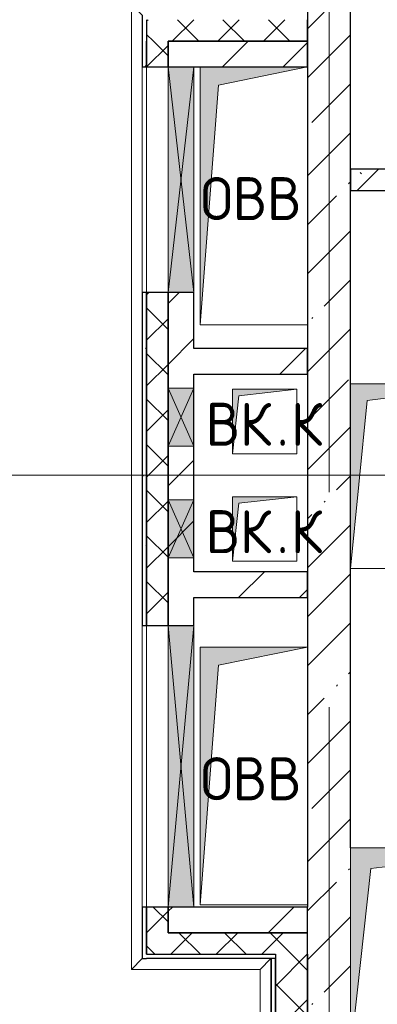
# Model space of a CAD drawing. Header units: millimetres. Extents: x -30540 to 150652, y -11730 to 123410.
# Tile 70 of 113: x 93414 to 95080, y 27487 to 32070. Entities that reach past the tile are written whole.
import ezdxf

# ---------------------------------------------------------------- set-up
doc = ezdxf.new("R2010")
doc.units = ezdxf.units.MM
doc.linetypes.add('ADSK_Линия сетки', pattern=[5000, 4000, -500, 0, -500])
for name, color, linetype, lineweight in [('A-____-NOTE-TEXT', 7, 'Continuous', 18), ('A-GENM-____-OTLN', 7, 'Continuous', 18), ('A-GLAZ-____-MCUT', 7, 'Continuous', 9), ('A-GLAZ-____-OTLN', 7, 'Continuous', 18), ('A-WALL-____-MCUT', 7, 'Continuous', 40), ('A-WALL-____-OTLN', 7, 'Continuous', 18), ('A-WALL-____-PATT', 7, 'Continuous', 40), ('I-WALL-____-MCUT', 7, 'Continuous', 40), ('I-WALL-____-OTLN', 7, 'Continuous', 18), ('M-EQPM-____-OTLN', 7, 'Continuous', 18), ('S-GRID-____-OTLN', 7, 'Continuous', 9)]:
    doc.layers.add(name, color=color, linetype=linetype, lineweight=lineweight)
doc.styles.add('GOST Common', font='GOST_Common.ttf', dxfattribs={"height": 200})
pattern_1 = [(45, (0, 0), (-106.06602, 106.06602), []), (135, (0, 0), (-106.06602, -106.06602), [])]
pattern_2 = [(45, (0, 0), (-424.264, 424.264), []), (45, (0, 282.8), (-424.264, 424.264), [])]
pattern_3 = [(0, (0, 0), (406.4, 101.6), [6.706, -298.094, 6.706, -298.094, -1625.6]), (0, (0, 0), (406.4, 101.6), [-609.6, 6.706, -602.894, 6.706, -298.094, -711.2]), (0, (0, 0), (406.4, 101.6), [-1524, 6.706, -196.494, 6.706, -501.294]), (120, (152.4, 50.8), (-291.18818, 301.15272), [6.706, -298.094, 6.706, -298.094, -1625.6]), (120, (152.4, 50.8), (-291.18818, 301.15272), [-609.6, 6.706, -602.894, 6.706, -298.094, -711.2]), (120, (152.4, 50.8), (-291.18818, 301.15272), [-1524, 6.706, -196.494, 6.706, -501.294]), (240, (203.2, 254), (-115.21182, -402.75272), [6.706, -298.094, 6.706, -298.094, -1625.6]), (240, (203.2, 254), (-115.21182, -402.75272), [-609.6, 6.706, -602.894, 6.706, -298.094, -711.2]), (240, (203.2, 254), (-115.21182, -402.75272), [-1524, 6.706, -196.494, 6.706, -501.294])]

# ---------------------------------------------------------------- blocks, each defined once
blk = doc.blocks.new('АР_Канал вертикальный прямоугольный - ВК_К-5750316-Кровля ЭЛ')
at = {"layer": 'M-EQPM-____-OTLN', "lineweight": 13, "true_color": 0xe2e2e2}
blk.add_hatch(color=254, dxfattribs=at).paths.add_polyline_path([(-150, -150), (-120, 120), (150, 150), (-150, 150)])
at = {"layer": 'M-EQPM-____-OTLN', "color": 253, "lineweight": 13, "true_color": 0xaaaaaa}
for p, q in [((150, 150), (-150, 150)), ((-150, 150), (-150, -150)), ((150, 150), (-150, 150)), ((-150, 150), (-150, -150)), ((-150, -150), (-150, 150)), ((-150, 150), (150, 150)), ((-120, 120), (150, 150)), ((-120, 120), (150, 150)), ((150, -150), (150, 150)), ((150, 150), (150, -150)), ((-150, -150), (-120, 120)), ((-150, -150), (-120, 120)), ((-150, -150), (150, -150)), ((150, -150), (-150, -150))]:
    blk.add_line(p, q, dxfattribs=at)
blk = doc.blocks.new('АР_Канал вертикальный прямоугольный - ОВВ-V80-Кровля ЭЛ')
at = {"layer": 'M-EQPM-____-OTLN', "lineweight": 13, "true_color": 0xe2e2e2}
blk.add_hatch(color=254, dxfattribs=at).paths.add_polyline_path([(-250, -600), (-165, 515), (250, 600), (-250, 600), (-250, -255.6)])
at = {"layer": 'M-EQPM-____-OTLN', "color": 253, "lineweight": 13, "true_color": 0xaaaaaa}
for p, q in [((-250, 600), (-250, -600)), ((-250, 600), (-250, -600)), ((-250, -600), (-250, 600)), ((-165, 515), (250, 600)), ((-165, 515), (250, 600)), ((-250, -600), (-165, 515)), ((-250, -600), (-165, 515)), ((-250, -600), (250, -600)), ((250, -600), (-250, -600))]:
    blk.add_line(p, q, dxfattribs=at)
blk = doc.blocks.new('АР_Канал вертикальный прямоугольный - ОВВ-V81-Кровля ЭЛ')
at = {"layer": 'M-EQPM-____-OTLN', "lineweight": 13, "true_color": 0xe2e2e2}
blk.add_hatch(color=254, dxfattribs=at).paths.add_polyline_path([(-250, -600), (-165, 515), (250, 600), (-250, 600), (-250, -446.8)])
at = {"layer": 'M-EQPM-____-OTLN', "color": 253, "lineweight": 13, "true_color": 0xaaaaaa}
for p, q in [((250, 600), (-250, 600)), ((-250, 600), (-250, -600)), ((250, 600), (-250, 600)), ((-250, 600), (-250, -600)), ((-250, -600), (-250, 600)), ((-250, 600), (250, 600)), ((-165, 515), (250, 600)), ((-165, 515), (250, 600)), ((-250, -600), (-165, 515)), ((-250, -600), (-165, 515)), ((-250, -600), (250, -600)), ((250, -600), (-250, -600))]:
    blk.add_line(p, q, dxfattribs=at)
blk = doc.blocks.new('АР_Отверстие прямоугольное - ОВВ-5828521-Кровля ЭЛ')
at = {"layer": 'A-GLAZ-____-OTLN', "lineweight": 13, "true_color": 0xf0f0f0}
blk.add_hatch(color=7, dxfattribs=at).paths.add_polyline_path([(-530, -60), (780, -60), (780, 60), (-530, 60)])
at = {"layer": 'A-GLAZ-____-MCUT', "color": 253, "lineweight": 15, "true_color": 0xaaaaaa}
for p, q in [((-530, 60), (-530, -60)), ((780, 60), (780, -60))]:
    blk.add_line(p, q, dxfattribs=at)
at = {"layer": 'A-GLAZ-____-OTLN', "color": 253, "lineweight": 5, "true_color": 0xaaaaaa}
for p, q in [((780, 60), (-530, -60)), ((-530, 60), (780, -60))]:
    blk.add_line(p, q, dxfattribs=at)
at = {"layer": 'A-GLAZ-____-OTLN', "color": 253, "lineweight": 13, "true_color": 0xaaaaaa}
for p, q in [((780, 60), (-530, 60)), ((-530, 60), (-530, -60)), ((780, -60), (780, 60)), ((-530, -60), (780, -60))]:
    blk.add_line(p, q, dxfattribs=at)
blk = doc.blocks.new('АР_Отверстие прямоугольное - ОВВ-5786810-Кровля ЭЛ')
at = {"layer": 'A-GLAZ-____-OTLN', "lineweight": 13, "true_color": 0xf0f0f0}
blk.add_hatch(color=7, dxfattribs=at).paths.add_polyline_path([(-400, 60), (-400, -60), (650, -60), (650, 60), (-205.6, 60)])
at = {"layer": 'A-GLAZ-____-MCUT', "color": 253, "lineweight": 15, "true_color": 0xaaaaaa}
for p, q in [((-400, 60), (-400, -60)), ((650, 60), (650, -60))]:
    blk.add_line(p, q, dxfattribs=at)
at = {"layer": 'A-GLAZ-____-OTLN', "color": 253, "lineweight": 5, "true_color": 0xaaaaaa}
for p, q in [((650, 60), (-400, -60)), ((-400, 60), (650, -60))]:
    blk.add_line(p, q, dxfattribs=at)
at = {"layer": 'A-GLAZ-____-OTLN', "color": 253, "lineweight": 13, "true_color": 0xaaaaaa}
for p, q in [((650, 60), (-400, 60)), ((-400, 60), (-400, -60)), ((650, -60), (650, 60)), ((-400, -60), (650, -60))]:
    blk.add_line(p, q, dxfattribs=at)
blk = doc.blocks.new('АР_Канал вертикальный прямоугольный1 - ОВВ-6947651-Кровля ЭЛ')
at = {"layer": 'M-EQPM-____-OTLN', "lineweight": 13, "true_color": 0xe2e2e2}
blk.add_hatch(color=254, dxfattribs=at).paths.add_polyline_path([(475, -475), (-380, -380), (-475, 475), (-475, -475), (-363.2, -475)])
at = {"layer": 'M-EQPM-____-OTLN', "color": 253, "lineweight": 13, "true_color": 0xaaaaaa}
for p, q in [((-475, 475), (-380, -380)), ((-475, 475), (-380, -380)), ((-475, -475), (-475, 475)), ((-475, 475), (475, 475)), ((-475, -475), (-475, 475)), ((475, 475), (-475, 475)), ((-475, 475), (-475, -475)), ((475, 475), (475, -475)), ((475, -475), (475, 475)), ((-380, -380), (475, -475)), ((-380, -380), (475, -475)), ((475, -475), (-475, -475)), ((475, -475), (-475, -475)), ((-475, -475), (475, -475))]:
    blk.add_line(p, q, dxfattribs=at)
blk = doc.blocks.new('АР_Отверстие прямоугольное1 - ВК-6638639-Кровля ЭЛ')
at = {"layer": 'A-GLAZ-____-OTLN', "lineweight": 13, "true_color": 0xf0f0f0}
blk.add_hatch(color=7, dxfattribs=at).paths.add_polyline_path([(-10, -60), (260, -60), (260, 60), (-10, 60)])
at = {"layer": 'A-GLAZ-____-MCUT', "color": 253, "lineweight": 15, "true_color": 0xaaaaaa}
for p, q in [((-10, 60), (-10, -60)), ((260, 60), (260, -60))]:
    blk.add_line(p, q, dxfattribs=at)
at = {"layer": 'A-GLAZ-____-OTLN', "color": 253, "lineweight": 5, "true_color": 0xaaaaaa}
for p, q in [((260, 60), (-10, -60)), ((-10, 60), (260, -60))]:
    blk.add_line(p, q, dxfattribs=at)
at = {"layer": 'A-GLAZ-____-OTLN', "color": 253, "lineweight": 13, "true_color": 0xaaaaaa}
for p, q in [((260, 60), (-10, 60)), ((-10, 60), (-10, -60)), ((260, -60), (260, 60)), ((-10, -60), (260, -60))]:
    blk.add_line(p, q, dxfattribs=at)
blk = doc.blocks.new('АР_Канал вертикальный прямоугольный - ПД-6501947-Кровля ЭЛ')
at = {"layer": 'M-EQPM-____-OTLN', "lineweight": 13, "true_color": 0xe2e2e2}
blk.add_hatch(color=254, dxfattribs=at).paths.add_polyline_path([(-350, -430), (-272, 352), (350, 430), (-350, 430), (-350, -396.2)])
at = {"layer": 'M-EQPM-____-OTLN', "color": 253, "lineweight": 13, "true_color": 0xaaaaaa}
for p, q in [((350, 430), (-350, 430)), ((350, 430), (-350, 430)), ((-350, 430), (350, 430)), ((-272, 352), (350, 430)), ((-272, 352), (350, 430)), ((-350, -430), (-272, 352)), ((-350, -430), (-272, 352)), ((350, -430), (350, -40)), ((350, -40), (350, -430)), ((-350, -430), (350, -430)), ((350, -430), (-350, -430))]:
    blk.add_line(p, q, dxfattribs=at)
blk = doc.blocks.new('_GM_Dt-St-D_Фартук гнутый из оцинкованной стали_Пристенный_Тип 1__c-верхняя кромка с отгибом_ - ФС-1_3_50х70У100-1_5_t__RAL7016-6270208-Кровля ЭЛ')
at = {"layer": 'A-GENM-____-OTLN', "color": 253, "lineweight": 13, "true_color": 0xaaaaaa}
for p, q in [((50, 1.5), (50, 0)), ((71.5, 1.5), (50, 1.5)), ((71.5, 0), (50, 0)), ((4441.5, 0), (4491.5, -50)), ((0, -50), (50, 0)), ((4491.5, -50), (0, -50))]:
    blk.add_line(p, q, dxfattribs=at)
blk = doc.blocks.new('_GM_Dt-St-D_Фартук гнутый из оцинкованной стали_Пристенный_Тип 1__c-верхняя кромка с отгибом_ - ФС-1_3_50х70У100-1_5_t__RAL7016-6269893-Кровля ЭЛ')
at = {"layer": 'A-GENM-____-OTLN', "color": 253, "lineweight": 13, "true_color": 0xaaaaaa}
for p, q in [((0, 1.5), (0, 0)), ((2716.5, 0), (0, 0)), ((50, -50), (0, 0)), ((2716.5, 0), (2716.5, 1.5)), ((2716.5, 0), (2766.5, -50)), ((2766.5, -50), (50, -50))]:
    blk.add_line(p, q, dxfattribs=at)
blk = doc.blocks.new('_GM_Dt-St-D_Фартук гнутый из оцинкованной стали_Пристенный_Тип 1__c-верхняя кромка с отгибом_ - ФС-1_3_50х70У100-1_5_t__RAL7016-6269695-Кровля ЭЛ')
at = {"layer": 'A-GENM-____-OTLN', "color": 253, "lineweight": 13, "true_color": 0xaaaaaa}
for p, q in [((0, -50), (50, 0)), ((648.5, 1.5), (70, 1.5)), ((648.5, 0), (70, 0)), ((648.5, 0), (648.5, 1.5)), ((648.5, 0), (598.5, -50)), ((598.5, -50), (0, -50))]:
    blk.add_line(p, q, dxfattribs=at)
blk = doc.blocks.new('Наметкина 10_РД_АР_К4_отсоединено_rvt-1-Кровля ЭЛ')
at = {"layer": 'A-WALL-____-PATT', "lineweight": 5, "true_color": 0xaaaaaa}
h = blk.add_hatch(dxfattribs=at)
h.set_pattern_fill('FP_19', color=253, style=0, pattern_type=2)
h.set_pattern_definition([(45, (0, 0), (-228.0985, 228.0985), []), (45, (228.1, 0), (-228.0985, 228.0985), [403.225, -80.645, 6.706, -73.939])])
h.paths.add_polyline_path([(94755.3, 25155), (94955.3, 25155), (94955.3, 35615), (94755.3, 35615), (94755.3, 26657.5)])
h = blk.add_hatch(dxfattribs=at)
h.set_pattern_fill('FP_24', color=253, style=0, pattern_type=2)
h.set_pattern_definition(pattern_3)
h.paths.add_polyline_path([(94005.3, 27700), (94005.3, 27940), (93985.3, 27940), (93985.3, 27700)])
h.paths.add_polyline_path([(93985.3, 29250), (94005.3, 29250), (94005.3, 30800), (93985.3, 30800), (93985.3, 29548.8)])
h.paths.add_polyline_path([(93985.3, 31850), (94005.3, 31850), (94005.3, 32070), (93985.3, 32070)])
h = blk.add_hatch(dxfattribs=at)
h.set_pattern_fill('FP_21', color=253, style=0, pattern_type=2)
h.set_pattern_definition(pattern_1)
h.paths.add_polyline_path([(94755.3, 31970), (94755.3, 32070), (94005.3, 32070), (94005.3, 31970), (94105.3, 31970)])
h = blk.add_hatch(dxfattribs=at)
h.set_pattern_fill('FP_21', color=253, style=0, pattern_type=2)
h.set_pattern_definition(pattern_1)
h.paths.add_polyline_path([(94105.3, 27720), (94105.3, 27940), (94005.3, 27940), (94005.3, 27720)])
h.paths.add_polyline_path([(94005.3, 29250), (94105.3, 29250), (94105.3, 30800), (94005.3, 30800), (94005.3, 29548.8)])
h.paths.add_polyline_path([(94105.3, 31850), (94105.3, 31970), (94005.3, 31970), (94005.3, 31850)])
h = blk.add_hatch(dxfattribs=at)
h.set_pattern_fill('FP_20', color=253, style=0, pattern_type=2)
h.set_pattern_definition(pattern_2)
h.paths.add_polyline_path([(94755.3, 31850), (94755.3, 31970), (94105.3, 31970), (94105.3, 31850), (94225.3, 31850)])
h = blk.add_hatch(dxfattribs=at)
h.set_pattern_fill('FP_23', color=253, style=0, pattern_type=2)
h.set_pattern_definition([(135, (300.56, 377.28), (-565.6854, 6e-14), [10, -790]), (135, (349.8, 474.73), (-565.6854, 6e-14), [10, -790]), (135, (423.93, 473.06), (-565.6854, 6e-14), [10, -790]), (135, (229.92, 447.9), (-565.6854, 6e-14), [10, -790]), (135, (155.08, 447.9), (-565.6854, 6e-14), [10, -790]), (135, (114.9, 369.03), (-565.6854, 6e-14), [10, -790]), (135, (132.43, 285.8), (-565.6854, 6e-14), [10, -790]), (135, (214.66, 322), (-565.6854, 6e-14), [10, -790]), (135, (198.16, 261.88), (-565.6854, 6e-14), [10, -790]), (135, (45.2, 272.9), (-565.6854, 6e-14), [10, -790]), (135, (42.32, 336.16), (-565.6854, 6e-14), [10, -790]), (135, (92.26, 192.24), (-565.6854, 6e-14), [10, -790]), (135, (7.07, 149.2), (-565.6854, 6e-14), [10, -790]), (135, (80.6, 95.1), (-565.6854, 6e-14), [10, -790]), (135, (79.53, 36.94), (-565.6854, 6e-14), [10, -790]), (135, (153.87, 74.56), (-565.6854, 6e-14), [10, -790]), (135, (228.35, 124.8), (-565.6854, 6e-14), [10, -790]), (135, (279.75, 180.4), (-565.6854, 6e-14), [10, -790]), (135, (282.9, 31.63), (-565.6854, 6e-14), [10, -790]), (135, (377.38, 53.45), (-565.6854, 6e-14), [10, -790]), (135, (352.28, 102.7), (-565.6854, 6e-14), [10, -790]), (135, (354.05, 0), (-565.6854, 6e-14), [10, -790]), (135, (553.23, 16.45), (-565.6854, 6e-14), [10, -790]), (135, (542.38, 63.45), (-565.6854, 6e-14), [10, -790]), (135, (536.58, 239.3), (-565.6854, 6e-14), [10, -790]), (135, (475.85, 203.9), (-565.6854, 6e-14), [10, -790]), (135, (475.85, 316.54), (-565.6854, 6e-14), [10, -790]), (135, (520.8, 408.7), (-565.6854, 6e-14), [10, -790]), (135, (551.1, 470.8), (-565.6854, 6e-14), [10, -790]), (135, (235.25, 537.93), (-565.6854, 6e-14), [10, -790]), (135, (407.25, 547.65), (-565.6854, 6e-14), [10, -790]), (135, (94.5, 558.6), (-565.6854, 6e-14), [10, -790]), (135, (46.4, 532.3), (-565.6854, 6e-14), [10, -790]), (135, (85.56, 465.04), (-565.6854, 6e-14), [10, -790]), (135, (355.53, 181.14), (-565.6854, 6e-14), [10, -790]), (135, (362.23, 243.6), (-565.6854, 6e-14), [10, -790]), (135, (413.45, 344.1), (-565.6854, 6e-14), [10, -790]), (135, (286.3, 273.25), (-565.6854, 6e-14), [10, -790]), (135, (423.02, 263.72), (-565.6854, 6e-14), [10, -790]), (135, (162.94, 190.2), (-565.6854, 6e-14), [10, -790]), (135, (470.25, 120.93), (-565.6854, 6e-14), [10, -790]), (135, (484.48, 9.78), (-565.6854, 6e-14), [10, -790]), (45, (0, 212.13), (-565.6854, 0), []), (45, (212.13, 0), (-565.6854, 0), []), (45, (353.55, 0), (-565.6854, 0), []), (45, (0, 353.55), (-565.6854, 0), [])])
h.paths.add_polyline_path([(95655.3, 31275), (95655.3, 31375), (94955.3, 31375), (94955.3, 31275), (95207.6, 31275)])
h = blk.add_hatch(dxfattribs=at)
h.set_pattern_fill('FP_20', color=253, style=0, pattern_type=2)
h.set_pattern_definition(pattern_2)
h.paths.add_polyline_path([(94225.3, 29250), (94225.3, 30800), (94105.3, 30800), (94105.3, 29250)])
h = blk.add_hatch(dxfattribs=at)
h.set_pattern_fill('FP_20', color=253, style=0, pattern_type=2)
h.set_pattern_definition(pattern_2)
h.paths.add_polyline_path([(94755.3, 30420), (94755.3, 30540), (94225.3, 30540), (94225.3, 30420)])
h = blk.add_hatch(dxfattribs=at)
h.set_pattern_fill('FP_20', color=253, style=0, pattern_type=2)
h.set_pattern_definition(pattern_2)
h.paths.add_polyline_path([(94755.3, 29380), (94755.3, 29500), (94225.3, 29500), (94225.3, 29380)])
h = blk.add_hatch(dxfattribs=at)
h.set_pattern_fill('FP_20', color=253, style=0, pattern_type=2)
h.set_pattern_definition(pattern_2)
h.paths.add_polyline_path([(94755.3, 27820), (94755.3, 27940), (94105.3, 27940), (94105.3, 27820), (94225.3, 27820)])
h = blk.add_hatch(dxfattribs=at)
h.set_pattern_fill('FP_21', color=253, style=0, pattern_type=2)
h.set_pattern_definition(pattern_1)
h.paths.add_polyline_path([(94605.3, 27720), (94755.3, 27720), (94755.3, 27820), (94105.3, 27820), (94105.3, 27720)])
h = blk.add_hatch(dxfattribs=at)
h.set_pattern_fill('FP_24', color=253, style=0, pattern_type=2)
h.set_pattern_definition(pattern_3)
h.paths.add_polyline_path([(94605.3, 24985), (94605.3, 27700), (94585.3, 27700), (94585.3, 24985)])
h = blk.add_hatch(dxfattribs=at)
h.set_pattern_fill('FP_21', color=253, style=0, pattern_type=2)
h.set_pattern_definition(pattern_1)
h.paths.add_polyline_path([(94755.3, 25005), (94755.3, 27720), (94605.3, 27720), (94605.3, 25005)])
at = {"layer": 'A-WALL-____-MCUT', "color": 253, "lineweight": 30, "true_color": 0xaaaaaa}
for p, q in [((94755.3, 35615), (94755.3, 27940)), ((94955.3, 28215), (94955.3, 35615)), ((93985.3, 32070), (93985.3, 31850)), ((94005.3, 32070), (94005.3, 31970)), ((94755.3, 31970), (94755.3, 32070)), ((94005.3, 31970), (94005.3, 31850)), ((94005.3, 31850), (94005.3, 31970)), ((94105.3, 31970), (94755.3, 31970)), ((94105.3, 31850), (94105.3, 31970)), ((93985.3, 31850), (94005.3, 31850)), ((94005.3, 31850), (94105.3, 31850)), ((93985.3, 30800), (93985.3, 30355)), ((94005.3, 30800), (93985.3, 30800)), ((94005.3, 30800), (94005.3, 30355)), ((94105.3, 30800), (94005.3, 30800)), ((94005.3, 30355), (94005.3, 30800)), ((94105.3, 30355), (94105.3, 30800)), ((93985.3, 30355), (93985.3, 30085)), ((94005.3, 30355), (94005.3, 30085)), ((94005.3, 30085), (94005.3, 30355)), ((94105.3, 30085), (94105.3, 30355)), ((93985.3, 30085), (93985.3, 29835)), ((94005.3, 30085), (94005.3, 29835)), ((94005.3, 29835), (94005.3, 30085)), ((94105.3, 29835), (94105.3, 30085)), ((93985.3, 29835), (93985.3, 29565)), ((94005.3, 29835), (94005.3, 29565)), ((94005.3, 29565), (94005.3, 29835)), ((94105.3, 29565), (94105.3, 29835)), ((93985.3, 29565), (93985.3, 29250)), ((94005.3, 29565), (94005.3, 29250)), ((94005.3, 29250), (94005.3, 29565)), ((94105.3, 29250), (94105.3, 29565)), ((93985.3, 29250), (94005.3, 29250)), ((94005.3, 29250), (94105.3, 29250)), ((93985.3, 27940), (93985.3, 27700)), ((94005.3, 27940), (93985.3, 27940)), ((94005.3, 27940), (94005.3, 27720)), ((94105.3, 27940), (94005.3, 27940)), ((94005.3, 27720), (94005.3, 27940)), ((94105.3, 27820), (94105.3, 27940)), ((94755.3, 27820), (94755.3, 27940)), ((94755.3, 27820), (94105.3, 27820)), ((94755.3, 27720), (94755.3, 27820)), ((93985.3, 27700), (94005.3, 27700)), ((94005.3, 27720), (94105.3, 27720)), ((94105.3, 27720), (94605.3, 27720)), ((94605.3, 27700), (94585.3, 27700)), ((94585.3, 27700), (94585.3, 24985)), ((94605.3, 27720), (94605.3, 25005)), ((94605.3, 25005), (94605.3, 27700)), ((94755.3, 27720), (94755.3, 25155)), ((94755.3, 25155), (94755.3, 27720))]:
    blk.add_line(p, q, dxfattribs=at)
at = {"layer": 'A-WALL-____-OTLN', "color": 253, "lineweight": 13, "true_color": 0xaaaaaa}
for p, q in [((93985.3, 30800), (93985.3, 31850)), ((94005.3, 30800), (94005.3, 31850)), ((94005.3, 31850), (94105.3, 31850)), ((94005.3, 31850), (94005.3, 30800)), ((94105.3, 31850), (94105.3, 30800)), ((94105.3, 30800), (94005.3, 30800)), ((93985.3, 27940), (93985.3, 29250)), ((94005.3, 27940), (94005.3, 29250)), ((94105.3, 29250), (94005.3, 29250)), ((94005.3, 29250), (94005.3, 27940)), ((94105.3, 29250), (94105.3, 27940)), ((94105.3, 27940), (94005.3, 27940))]:
    blk.add_line(p, q, dxfattribs=at)
at = {"layer": 'I-WALL-____-MCUT', "color": 253, "lineweight": 30, "true_color": 0xaaaaaa}
for p, q in [((94755.3, 31970), (94105.3, 31970)), ((94105.3, 31970), (94105.3, 31850)), ((94755.3, 31850), (94755.3, 31970)), ((94105.3, 31850), (94225.3, 31850)), ((94225.3, 31850), (94755.3, 31850)), ((95655.3, 31375), (94955.3, 31375)), ((94955.3, 31375), (94955.3, 31275)), ((94955.3, 31275), (95655.3, 31275)), ((94105.3, 30800), (94105.3, 30355)), ((94225.3, 30800), (94105.3, 30800)), ((94225.3, 30540), (94225.3, 30800)), ((94755.3, 30540), (94225.3, 30540)), ((94755.3, 30420), (94755.3, 30540)), ((94225.3, 30420), (94755.3, 30420)), ((94225.3, 30355), (94225.3, 30420)), ((94105.3, 30355), (94105.3, 30085)), ((94225.3, 30085), (94225.3, 30355)), ((94105.3, 30085), (94105.3, 29835)), ((94225.3, 29835), (94225.3, 30085)), ((94105.3, 29835), (94105.3, 29565)), ((94225.3, 29565), (94225.3, 29835)), ((94105.3, 29565), (94105.3, 29250)), ((94225.3, 29500), (94225.3, 29565)), ((94755.3, 29500), (94225.3, 29500)), ((94755.3, 29380), (94755.3, 29500)), ((94225.3, 29250), (94225.3, 29380)), ((94225.3, 29380), (94755.3, 29380)), ((94105.3, 29250), (94225.3, 29250)), ((94225.3, 27940), (94105.3, 27940)), ((94105.3, 27940), (94105.3, 27820)), ((94755.3, 27940), (94225.3, 27940)), ((94105.3, 27820), (94755.3, 27820))]:
    blk.add_line(p, q, dxfattribs=at)
at = {"layer": 'I-WALL-____-OTLN', "color": 253, "lineweight": 13, "true_color": 0xaaaaaa}
for p, q in [((94105.3, 30800), (94105.3, 31850)), ((94105.3, 31850), (94225.3, 31850)), ((94225.3, 31850), (94225.3, 30800)), ((94105.3, 30800), (94225.3, 30800)), ((94105.3, 27940), (94105.3, 29250)), ((94225.3, 29250), (94105.3, 29250)), ((94225.3, 29250), (94225.3, 27940)), ((94225.3, 27940), (94105.3, 27940))]:
    blk.add_line(p, q, dxfattribs=at)
at = {"layer": 'A-GENM-____-OTLN', "color": 253, "lineweight": 13, "true_color": 0xaaaaaa, "rotation": 269.9999999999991}
for name, p in [('_GM_Dt-St-D_Фартук гнутый из оцинкованной стали_Пристенный_Тип 1__c-верхняя кромка с отгибом_ - ФС-1_3_50х70У100-1_5_t__RAL7016-6270208-Кровля ЭЛ', (93985.3, 32141.5)), ('_GM_Dt-St-D_Фартук гнутый из оцинкованной стали_Пристенный_Тип 1__c-верхняя кромка с отгибом_ - ФС-1_3_50х70У100-1_5_t__RAL7016-6269893-Кровля ЭЛ', (94583.8, 27700))]:
    blk.add_blockref(name, p, dxfattribs=at)
at = {"layer": 'A-GENM-____-OTLN', "color": 253, "lineweight": 13, "true_color": 0xaaaaaa}
blk.add_blockref('_GM_Dt-St-D_Фартук гнутый из оцинкованной стали_Пристенный_Тип 1__c-верхняя кромка с отгибом_ - ФС-1_3_50х70У100-1_5_t__RAL7016-6269695-Кровля ЭЛ', (93935.3, 27700), dxfattribs=at)
at = {"layer": 'A-GLAZ-____-OTLN', "color": 253, "lineweight": 13, "true_color": 0xaaaaaa}
for name, p, rotation in [('АР_Отверстие прямоугольное - ОВВ-5786810-Кровля ЭЛ', (94165.3, 31200), 89.9999999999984), ('АР_Отверстие прямоугольное1 - ВК-6638639-Кровля ЭЛ', (94165.3, 30345), 269.9999999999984), ('АР_Отверстие прямоугольное1 - ВК-6638639-Кровля ЭЛ', (94165.3, 29825), 269.9999999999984), ('АР_Отверстие прямоугольное - ОВВ-5828521-Кровля ЭЛ', (94165.3, 28470), 89.9999999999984)]:
    blk.add_blockref(name, p, dxfattribs=dict(at, rotation=rotation))
at = {"layer": 'M-EQPM-____-OTLN', "color": 253, "lineweight": 13, "true_color": 0xaaaaaa}
for name, p in [('АР_Канал вертикальный прямоугольный - ОВВ-V80-Кровля ЭЛ', (94505.3, 31250)), ('АР_Канал вертикальный прямоугольный - ВК_К-5750316-Кровля ЭЛ', (94555.3, 30200)), ('АР_Канал вертикальный прямоугольный - ПД-6501947-Кровля ЭЛ', (95305.3, 29945)), ('АР_Канал вертикальный прямоугольный - ВК_К-5750316-Кровля ЭЛ', (94555.3, 29700)), ('АР_Канал вертикальный прямоугольный - ОВВ-V81-Кровля ЭЛ', (94505.3, 28550))]:
    blk.add_blockref(name, p, dxfattribs=at)
at = {"layer": 'M-EQPM-____-OTLN', "color": 253, "lineweight": 13, "true_color": 0xaaaaaa, "rotation": 270.0000000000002}
blk.add_blockref('АР_Канал вертикальный прямоугольный1 - ОВВ-6947651-Кровля ЭЛ', (95430.3, 27740), dxfattribs=at)
at = {"layer": 'A-____-NOTE-TEXT', "color": 253, "lineweight": 5, "true_color": 0xaaaaaa, "char_height": 200, "attachment_point": 1, "style": 'GOST Common'}
for s, insert, width in [('ОВВ', (94257.1, 31337.2), 609.282), ('ВК', (94280.1, 30287.2), 400.844), ('\\fGOST Common|b0|i0|c204|p34|;К', (94677, 30287.2), 192.405), ('\\fGOST Common|b0|i0|c204|p34|;.', (94610.8, 30287.2), 80.169), ('ВК', (94280.1, 29787.2), 400.844), ('\\fGOST Common|b0|i0|c204|p34|;К', (94677, 29787.2), 192.405), ('\\fGOST Common|b0|i0|c204|p34|;.', (94610.8, 29787.2), 80.169), ('ОВВ', (94257.1, 28637.2), 609.282)]:
    blk.add_mtext(s, dxfattribs=dict(at, insert=insert, width=width))

msp = doc.modelspace()

# ---------------------------------------------------------------- linework, layer by layer
at = {"layer": 'S-GRID-____-OTLN', "color": 253, "linetype": 'ADSK_Линия сетки', "true_color": 0xaaaaaa}
for p, q in [((94855.3, -10130.4), (94855.3, 56550)), ((111741.6, 29950), (78589.2, 29950))]:
    msp.add_line(p, q, dxfattribs=at)

# ---------------------------------------------------------------- block references
at = {"lineweight": 5}
msp.add_blockref('Наметкина 10_РД_АР_К4_отсоединено_rvt-1-Кровля ЭЛ', (0, 0), dxfattribs=at)

doc.saveas('drawing.dxf')
